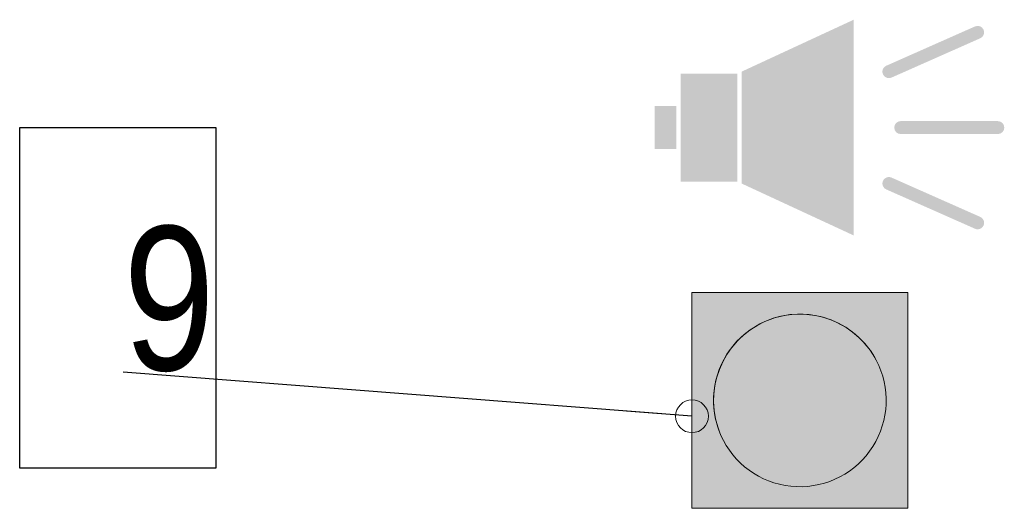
# Model space of a CAD drawing. Header units: metres. Extents: x -1013 to 1491425, y -5789533 to 1032.
# Tile 2 of 66: x 1491337.13 to 1491343.98, y -5789514.44 to -5789511.05. Entities that reach past the tile are written whole.
import ezdxf

# ---------------------------------------------------------------- set-up
doc = ezdxf.new("R2010")
doc.units = ezdxf.units.M
doc.header["$MEASUREMENT"] = 0
for name, color, linetype, lineweight in [('710-L Legendy opisy1', 7, 'Continuous', 13), ('710-L Legendy opisy253', 2, 'Continuous', 13), ('710-L Legendy opisy85', 1, 'Continuous', 25)]:
    doc.layers.add(name, color=color, linetype=linetype, lineweight=lineweight)
doc.styles.add('STYL_AUTOMATYCZNY_3', font='ARIALN.TTF')
doc.dimstyles.new('STYL_AUTOMATYCZNY__5', dxfattribs={"dimtxt": 0.18, "dimasz": 0.456, "dimexe": 0.18, "dimexo": 0.0625, "dimgap": 0, "dimtad": 0, "dimtih": 1, "dimtoh": 1, "dimdec": 4, "dimzin": 0, "dimdsep": 46, "dimcen": 0.09, "dimadec": 0, "dimazin": 0, "dimtfac": 1, "dimtdec": 4, "dimtmove": 0, "dimatfit": 3, "dimldrblk": 'ARROWHEAD_1', "dimfxl": 1, "dimtolj": 1, "dimtzin": 0, "dimarcsym": 0})

# ---------------------------------------------------------------- blocks, each defined once
blk = doc.blocks.new('ARROWHEAD_1')
at = {"color": 0, "linetype": 'Continuous', "lineweight": 0}
blk.add_line((0, 0), (-1, 0), dxfattribs=at)
blk.add_circle((0, 0), 0.25, dxfattribs=at)

msp = doc.modelspace()

# ---------------------------------------------------------------- hatches: boundary and pattern name
at = {"layer": '710-L Legendy opisy1', "linetype": 'Continuous', "lineweight": 13}
h = msp.add_hatch(color=7, dxfattribs=at)
h.paths.add_polyline_path([(1491341.8076, -5789512.9426), (1491341.8076, -5789514.4426), (1491343.3076, -5789514.4426), (1491343.3076, -5789512.9426)])
h.paths.add_polyline_path([(1491343.1062, -5789513.4495, 1), (1491342.0091, -5789513.9357, 1)], flags=0)
at = {"layer": '710-L Legendy opisy253', "linetype": 'Continuous', "lineweight": 13}
msp.add_hatch(color=2, dxfattribs=at).paths.add_polyline_path([(1491342.0091, -5789513.9357, 1), (1491343.1062, -5789513.4495, 1)])
at = {"layer": '710-L Legendy opisy85', "linetype": 'Continuous', "lineweight": 25}
for points in [[(1491342.1528, -5789512.185), (1491342.1528, -5789511.4072), (1491342.9321, -5789511.0461), (1491342.9321, -5789512.5461)], [(1491343.1946, -5789511.4486), (1491343.8117, -5789511.1752, 1), (1491343.7752, -5789511.0929), (1491343.1581, -5789511.3663, 1)], [(1491341.7292, -5789511.4211), (1491341.7292, -5789512.1711), (1491342.1228, -5789512.1711), (1491342.1228, -5789511.4211)], [(1491341.5492, -5789511.6461), (1491341.5492, -5789511.9461), (1491341.6992, -5789511.9461), (1491341.6992, -5789511.6461)], [(1491343.2586, -5789511.8411), (1491343.9336, -5789511.8411, 1), (1491343.9336, -5789511.7511), (1491343.2586, -5789511.7511, 1)], [(1491343.1946, -5789512.1437), (1491343.8117, -5789512.4171, -1), (1491343.7752, -5789512.4994), (1491343.1581, -5789512.2259, -1)]]:
    msp.add_hatch(color=1, dxfattribs=at).paths.add_polyline_path(points)

# ---------------------------------------------------------------- linework, layer by layer
at = {"layer": '710-L Legendy opisy1', "color": 7, "linetype": 'Continuous', "lineweight": 13, "flags": 128}
msp.add_lwpolyline([(1491341.8076, -5789512.9426), (1491341.8076, -5789514.4426), (1491343.3076, -5789514.4426), (1491343.3076, -5789512.9426)], close=True, dxfattribs=at)
for points in [[(1491343.1062, -5789513.4495, 1), (1491342.0091, -5789513.9357, 1)], [(1491342.0091, -5789513.9357, 1), (1491343.1062, -5789513.4495, 1)]]:
    msp.add_lwpolyline(points, format="xyb", close=True, dxfattribs=at)
at = {"layer": '710-L Legendy opisy85', "color": 1, "linetype": 'Continuous', "lineweight": 25, "flags": 128}
msp.add_lwpolyline([(1491337.1346, -5789511.7957), (1491338.4985, -5789511.7957), (1491338.4985, -5789514.1628), (1491337.1346, -5789514.1628)], close=True, dxfattribs=at)

# ---------------------------------------------------------------- texts
at = {"layer": '710-L Legendy opisy85', "color": 1, "linetype": 'Continuous', "lineweight": 25, "insert": (1491337.8546, -5789513.4965), "char_height": 1, "attachment_point": 7, "style": 'STYL_AUTOMATYCZNY_3'}
msp.add_mtext('\\A1;{\\pql;\\fArial Narrow|b0|i0|c238|p0;\\W1.000000;9}', dxfattribs=at)

# ---------------------------------------------------------------- leaders
at = {"layer": '710-L Legendy opisy85', "color": 1, "linetype": 'Continuous', "lineweight": 25, "annotation_type": 0, "has_hookline": 1, "hookline_direction": 1, "text_width": 0.5405}
msp.add_leader([(1491341.8076, -5789513.8028), (1491337.8546, -5789513.4965)], dimstyle='STYL_AUTOMATYCZNY__5', dxfattribs=at)

doc.saveas('drawing.dxf')
